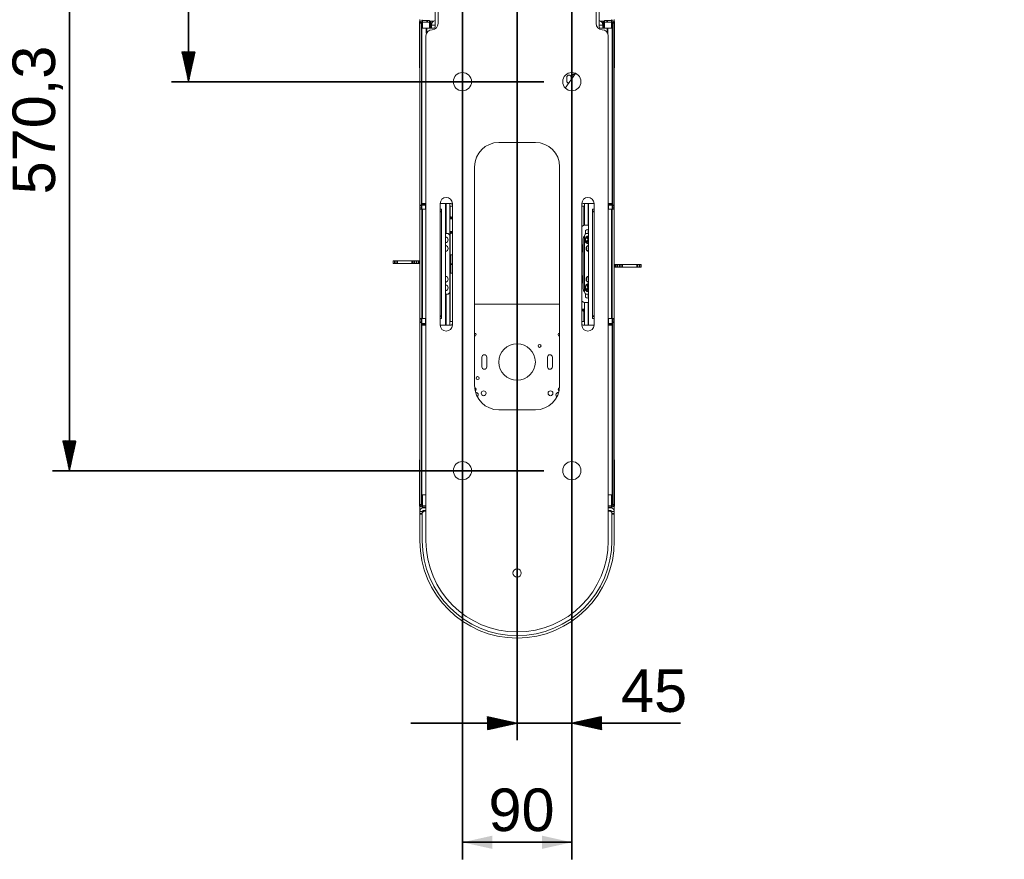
# Model space of a CAD drawing. Header units: millimetres. Extents: x 4 to 1188, y 1 to 840.
# Tile 116 of 197: x 177 to 293, y 558 to 657. Entities that reach past the tile are written whole.
import ezdxf

# ---------------------------------------------------------------- set-up
doc = ezdxf.new("R2010")
doc.units = ezdxf.units.MM
doc.layers.add('1', color=7, linetype='Continuous')
doc.styles.add('Arial Unicode MS', font='Arial Unicode MS')
doc.dimstyles.get("Standard").update_dxf_attribs({"dimtxt": 0.18, "dimasz": 0.18, "dimexe": 0.18, "dimexo": 0.0625, "dimgap": 0.09, "dimtad": 0, "dimtih": 1, "dimtoh": 1, "dimdec": 4, "dimzin": 0, "dimdsep": 46, "dimtxsty": 'Standard', "dimcen": 0.09, "dimadec": 0, "dimazin": 0, "dimtfac": 1, "dimtdec": 4, "dimtofl": 0, "dimtmove": 0, "dimatfit": 3, "dimfxl": 0, "dimtolj": 1, "dimtzin": 0, "dimarcsym": 0})

# ---------------------------------------------------------------- blocks, each defined once
blk = doc.blocks.new('_U3')
at = {"layer": '1', "color": 18, "lineweight": 35}
for p, q in [((229.48, 765.85), (229.48, 558.23)), ((242.34, 765.85), (242.34, 558.23)), ((229.48, 560.23), (242.34, 560.23))]:
    blk.add_line(p, q, dxfattribs=at)
at = {"layer": '1', "color": 18, "lineweight": 70}
for points in [[(229.48, 560.23), (232.98, 561.01), (232.98, 559.46)], [(242.34, 560.23), (238.84, 559.46), (238.84, 561.01)]]:
    blk.add_solid(points, dxfattribs=at)
at = {"layer": '1', "color": 18, "linetype": 'Continuous', "lineweight": 13, "insert": (232.54, 561.48), "char_height": 5, "attachment_point": 7, "line_spacing_factor": 1.047437, "style": 'Arial Unicode MS'}
blk.add_mtext('\\fArial Unicode MS|b0|i0;\\W1.0000;90', dxfattribs=at)
blk = doc.blocks.new('_U10')
at = {"layer": '1', "color": 18, "lineweight": 35}
for p, q in [((235.91, 757.85), (235.91, 809.08)), ((354.31, 614.91), (354.31, 809.08)), ((235.91, 807.08), (354.31, 807.08))]:
    blk.add_line(p, q, dxfattribs=at)
at = {"layer": '1', "color": 18, "lineweight": 70}
for points in [[(235.91, 807.08), (239.41, 807.86), (239.41, 806.3)], [(354.31, 807.08), (350.81, 806.3), (350.81, 807.86)]]:
    blk.add_solid(points, dxfattribs=at)
at = {"layer": '1', "color": 18, "linetype": 'Continuous', "lineweight": 13, "insert": (286.53, 809.64), "char_height": 5, "attachment_point": 7, "line_spacing_factor": 1.047437, "style": 'Arial Unicode MS'}
blk.add_mtext('\\fArial Unicode MS|b0|i0;\\W1.0000;{\\H1.21x;(}829{\\H1.21x;)}', dxfattribs=at)

msp = doc.modelspace()

# ---------------------------------------------------------------- hatches: boundary and pattern name
at = {"layer": '1', "linetype": 'Continuous', "lineweight": 35}
h = msp.add_hatch(dxfattribs=at)
h.set_pattern_fill('ANSI31', color=18, scale=0.0062, angle=-3.6e-14, style=0)
h.paths.add_polyline_path([(197.2711, 649.6196), (196.4952, 653.1196), (198.0471, 653.1196)], flags=0)
h = msp.add_hatch(dxfattribs=at)
h.set_pattern_fill('ANSI31', color=18, scale=0.0062, angle=-3.6e-14, style=0)
h.paths.add_polyline_path([(183.2711, 603.9053), (182.4952, 607.4053), (184.0471, 607.4053)], flags=0)
h = msp.add_hatch(dxfattribs=at)
h.set_pattern_fill('ANSI31', color=18, scale=0.0062, angle=-2.1e-14, style=0)
h.paths.add_polyline_path([(235.9068, 574.2339), (232.4068, 573.458), (232.4068, 575.0098)], flags=0)
h = msp.add_hatch(dxfattribs=at)
h.set_pattern_fill('ANSI31', color=18, scale=0.0062, angle=-3.6e-14, style=0)
h.paths.add_polyline_path([(242.3354, 574.2339), (245.8354, 575.0098), (245.8354, 573.458)], flags=0)

# ---------------------------------------------------------------- linework, layer by layer
at = {"layer": '1', "color": 18, "linetype": 'Continuous', "lineweight": 35}
for p, q in [((235.9068, 698.1339), (235.9068, 572.2339)), ((183.2711, 603.9053), (183.2711, 685.3768)), ((197.2711, 649.6196), (197.2711, 685.3768)), ((239.0354, 649.6196), (195.2711, 649.6196)), ((239.0354, 603.9053), (181.2711, 603.9053)), ((242.3354, 600.6053), (242.3354, 572.2339)), ((223.4068, 574.2339), (255.1288, 574.2339))]:
    msp.add_line(p, q, dxfattribs=at)
at = {"layer": '1', "color": 154, "linetype": 'Continuous', "lineweight": 13}
for p, q in [((226.2639, 656.0482), (226.2639, 664.4183)), ((245.5496, 656.0482), (245.5496, 664.4183)), ((226.6211, 656.4482), (226.6211, 663.2339)), ((245.1925, 663.2339), (245.1925, 656.4482)), ((224.4496, 656.6411), (224.4496, 651.2982)), ((224.4782, 656.9196), (224.4782, 656.7182)), ((224.4782, 656.7053), (224.4782, 656.7182)), ((224.4782, 656.7182), (224.5585, 656.7182)), ((224.4782, 656.6981), (224.4782, 656.7053)), ((224.4782, 635.0696), (224.4782, 656.5196)), ((224.5531, 656.7125), (224.5211, 656.7125)), ((224.6496, 635.0696), (224.6496, 656.5196)), ((224.7639, 656.9053), (224.7639, 656.8053)), ((225.3354, 656.8053), (224.7639, 656.8053)), ((225.3354, 656.6339), (224.7639, 656.6339)), ((225.3354, 656.8053), (225.6211, 656.8053)), ((225.6211, 656.6339), (225.3354, 656.6339)), ((225.6211, 656.8053), (225.6211, 656.6339)), ((225.6211, 656.7182), (226.0832, 656.7182)), ((225.6211, 655.9053), (225.6211, 656.6339)), ((225.6211, 656.6196), (225.7639, 656.6196)), ((225.8354, 656.5482), (225.8354, 656.262)), ((225.8354, 656.3768), (225.8475, 656.3768)), ((246.1925, 656.7182), (245.7304, 656.7182)), ((245.9782, 656.3768), (245.966, 656.3768)), ((245.9782, 656.262), (245.9782, 656.5482)), ((246.0496, 656.6196), (246.1925, 656.6196)), ((246.1925, 656.6339), (246.1925, 656.8053)), ((246.1925, 656.8053), (246.4782, 656.8053)), ((246.1925, 656.6339), (246.1925, 655.9053)), ((246.1925, 656.6339), (246.4782, 656.6339)), ((247.0496, 656.8053), (246.4782, 656.8053)), ((247.0496, 656.6339), (246.4782, 656.6339)), ((247.0496, 656.9196), (247.0496, 656.8053)), ((247.1639, 656.5196), (247.1639, 635.0696)), ((247.3354, 656.7182), (247.2551, 656.7182)), ((247.2925, 656.7125), (247.2604, 656.7125)), ((247.3354, 656.9196), (247.3354, 656.7182)), ((247.3354, 656.7053), (247.3354, 656.7182)), ((247.3354, 656.7053), (247.3354, 656.6981)), ((247.3354, 656.5196), (247.3354, 635.0696)), ((247.3639, 651.2982), (247.3639, 656.6411)), ((224.7211, 655.9053), (225.2639, 655.9053)), ((224.7211, 655.9053), (224.7211, 635.3053)), ((225.2639, 655.9053), (226.1211, 655.9053)), ((226.2639, 656.2625), (225.8354, 656.2625)), ((225.8354, 655.9054), (225.8354, 656.2625)), ((245.5496, 656.2625), (245.9782, 656.2625)), ((246.5496, 655.9053), (245.6925, 655.9053)), ((245.9782, 656.2625), (245.9782, 655.9054)), ((247.0925, 655.9053), (246.5496, 655.9053)), ((247.0925, 635.3053), (247.0925, 655.9053)), ((225.1925, 595.6625), (225.1925, 655.0196)), ((246.6211, 655.0196), (246.6211, 595.6625)), ((241.5719, 648.868), (242.7626, 650.6021)), ((242.7304, 650.5967), (242.5339, 650.5112)), ((241.7445, 650.1411), (241.7445, 649.7125)), ((242.2445, 649.8476), (242.2445, 650.1411)), ((238.0496, 642.4768), (233.7639, 642.4768)), ((230.9068, 639.6196), (230.9068, 613.9053)), ((240.9068, 613.9053), (240.9068, 639.6196)), ((224.4782, 634.7839), (224.4782, 635.0696)), ((224.6496, 634.7839), (224.4782, 634.7839)), ((224.4782, 634.6411), (224.4782, 634.7839)), ((224.4782, 621.7839), (224.4782, 634.6411)), ((224.4782, 634.6411), (224.7639, 634.6411)), ((224.6496, 635.0696), (224.6496, 634.7839)), ((224.6496, 634.6411), (224.6496, 634.7839)), ((225.1925, 635.3053), (224.7211, 635.3053)), ((224.7211, 635.1625), (224.7211, 635.3053)), ((224.7211, 634.641), (224.7211, 635.1625)), ((225.1925, 634.6411), (224.7639, 634.6411)), ((225.1496, 635.3053), (225.1496, 635.1625)), ((225.1496, 634.641), (225.1496, 635.1625)), ((228.1496, 635.3053), (226.8639, 635.3053)), ((226.8639, 621.0196), (226.8639, 635.3053)), ((226.8639, 634.6411), (227.0354, 634.6411)), ((227.0354, 634.6411), (227.0354, 634.3553)), ((227.0354, 634.3553), (227.0354, 622.0696)), ((227.5068, 621.0197), (227.5068, 635.3051)), ((227.5497, 634.9982), (227.5068, 634.9982)), ((227.5068, 634.6196), (227.5496, 634.6196)), ((227.5496, 635.3054), (227.5496, 631.784)), ((227.9782, 635.305), (227.9782, 631.4978)), ((228.2925, 634.9982), (227.9782, 634.9982)), ((228.0496, 634.9976), (228.0496, 633.7761)), ((228.2925, 635.3053), (228.2925, 621.0196)), ((243.5211, 621.0196), (243.5211, 635.3053)), ((243.8354, 634.9982), (243.5211, 634.9982)), ((243.6639, 635.3053), (244.9496, 635.3053)), ((243.7639, 632.7256), (243.7639, 634.9976)), ((243.8354, 632.7462), (243.8354, 635.305)), ((244.2639, 632.7532), (244.2639, 635.3054)), ((244.3068, 634.9982), (244.2639, 634.9982)), ((244.3068, 621.0197), (244.3068, 635.3051)), ((244.7782, 634.6411), (244.9496, 634.6411)), ((244.7782, 634.3553), (244.7782, 634.6411)), ((244.7782, 622.0696), (244.7782, 634.3553)), ((244.9496, 635.3053), (244.9496, 621.0196)), ((246.6211, 635.3053), (247.0925, 635.3053)), ((247.0496, 634.6411), (246.6211, 634.6411)), ((246.6639, 635.1625), (246.6639, 635.3053)), ((246.6639, 635.1625), (246.6639, 634.641)), ((247.3354, 634.6411), (247.0496, 634.6411)), ((247.0925, 635.3053), (247.0925, 635.1625)), ((247.0925, 635.1625), (247.0925, 634.641)), ((247.1639, 634.7839), (247.1639, 635.0696)), ((247.1639, 634.7839), (247.3354, 634.7839)), ((247.1639, 634.7839), (247.1639, 634.6411)), ((247.3354, 634.7839), (247.3354, 635.0696)), ((247.3354, 634.7839), (247.3354, 634.6411)), ((247.3354, 634.6411), (247.3354, 621.7839)), ((227.5068, 634.019), (227.5496, 633.9998)), ((227.9782, 633.8086), (228.2925, 633.6684)), ((244.2639, 631.784), (244.2639, 632.2332)), ((227.5068, 631.7839), (227.6925, 631.7839)), ((227.5496, 631.3778), (227.5496, 631.3553)), ((228.2925, 631.8566), (227.9782, 631.7164)), ((227.9782, 624.9268), (227.9782, 631.4982)), ((228.0496, 631.7486), (228.0496, 628.8662)), ((243.6925, 631.1482), (243.6925, 625.2768)), ((243.8354, 631.4982), (243.8354, 624.9268)), ((243.9282, 631.9982), (243.9282, 631.709)), ((243.9584, 631.0641), (243.9442, 631.0654)), ((243.9442, 630.9882), (243.9584, 630.9894)), ((244.1211, 631.7839), (244.3068, 631.7839)), ((244.302, 631.0425), (244.1533, 630.941)), ((244.2005, 631.1912), (244.302, 631.0425)), ((244.221, 630.8419), (244.3068, 630.9005)), ((244.302, 631.0425), (244.2566, 631.0511)), ((244.3068, 631.2483), (244.2996, 631.2588)), ((243.6325, 630.0868), (243.5211, 630.0868)), ((243.5211, 629.9668), (243.6325, 629.9668)), ((243.6325, 630.0868), (243.5998, 630.1194)), ((243.6325, 629.9668), (243.5998, 629.9341)), ((243.6325, 630.2668), (243.6325, 630.0868)), ((243.6325, 629.9668), (243.6325, 629.7868)), ((244.3068, 630.2768), (244.1107, 630.2768)), ((244.1107, 629.7768), (244.3068, 629.7768)), ((228.1211, 628.8661), (228.021, 628.8661)), ((228.0211, 626.8339), (228.0211, 629.2625)), ((228.1211, 628.1911), (228.1211, 629.2625)), ((228.1211, 629.2625), (228.2925, 629.2625)), ((221.3211, 628.5482), (221.5322, 628.5482)), ((221.3211, 628.5482), (221.3211, 628.2625)), ((221.3211, 628.2625), (221.5322, 628.2625)), ((221.5322, 628.5482), (221.8024, 628.5482)), ((221.8024, 628.2625), (221.5322, 628.2625)), ((221.8024, 628.5482), (223.5679, 628.5482)), ((221.8024, 628.2625), (223.5679, 628.2625)), ((223.5679, 628.5482), (223.8153, 628.5482)), ((223.8153, 628.2625), (223.5679, 628.2625)), ((223.8153, 628.5482), (224.0957, 628.5482)), ((223.8153, 628.2625), (224.0957, 628.2625)), ((224.0957, 628.5482), (224.3432, 628.5482)), ((224.3432, 628.2625), (224.0957, 628.2625)), ((224.3432, 628.5482), (224.4782, 628.5482)), ((224.3432, 628.2625), (224.4782, 628.2625)), ((228.1211, 627.5161), (228.021, 627.5161)), ((228.0496, 627.5161), (228.0496, 621.427)), ((228.1211, 627.1196), (228.1211, 628.1911)), ((247.4704, 628.1196), (247.3354, 628.1196)), ((247.4704, 627.8339), (247.3354, 627.8339)), ((247.4704, 628.1196), (247.7178, 628.1196)), ((247.7178, 627.8339), (247.4704, 627.8339)), ((247.9983, 628.1196), (247.7178, 628.1196)), ((247.9983, 627.8339), (247.7178, 627.8339)), ((247.9983, 628.1196), (248.2457, 628.1196)), ((248.2457, 627.8339), (247.9983, 627.8339)), ((250.0111, 628.1196), (248.2457, 628.1196)), ((250.0111, 627.8339), (248.2457, 627.8339)), ((250.0111, 628.1196), (250.2813, 628.1196)), ((250.2813, 627.8339), (250.0111, 627.8339)), ((250.4925, 628.1196), (250.2813, 628.1196)), ((250.4925, 627.8339), (250.2813, 627.8339)), ((250.4925, 627.8339), (250.4925, 628.1196)), ((227.9782, 626.7911), (228.0211, 626.8339)), ((228.2925, 627.1196), (228.1211, 627.1196)), ((243.6325, 626.4582), (243.5211, 626.4582)), ((243.5211, 626.3382), (243.6325, 626.3382)), ((243.6325, 626.4582), (243.5998, 626.4909)), ((243.6325, 626.3382), (243.5998, 626.3055)), ((243.6325, 626.6382), (243.6325, 626.4582)), ((243.6325, 626.3382), (243.6325, 626.1582)), ((244.3068, 626.6482), (244.1107, 626.6482)), ((243.9584, 625.4356), (243.9442, 625.4368)), ((243.9442, 625.3596), (243.9584, 625.3608)), ((244.1107, 626.1482), (244.3068, 626.1482)), ((244.302, 625.4139), (244.1533, 625.3124)), ((244.2005, 625.5626), (244.302, 625.4139)), ((244.221, 625.2133), (244.3068, 625.2719)), ((244.302, 625.4139), (244.2566, 625.4225)), ((244.3068, 625.6197), (244.2996, 625.6302)), ((227.6925, 624.6411), (227.5068, 624.6411)), ((227.5496, 625.0696), (227.5496, 625.0472)), ((227.5496, 624.641), (227.5496, 621.0196)), ((227.9782, 624.9272), (227.9782, 621.0198)), ((243.9282, 624.716), (243.9282, 624.4268)), ((244.3068, 624.6411), (244.1211, 624.6411)), ((244.2639, 624.1918), (244.2639, 624.641)), ((240.9067, 623.4625), (230.9068, 623.4625)), ((243.8354, 621.0198), (243.8354, 623.6787)), ((244.2639, 621.0196), (244.2639, 623.6717)), ((224.4782, 621.6411), (224.4782, 621.7839)), ((224.4782, 621.7839), (224.7639, 621.7839)), ((224.4782, 621.6411), (224.4782, 621.3553)), ((224.6496, 621.6411), (224.4782, 621.6411)), ((224.6496, 621.6411), (224.6496, 621.7839)), ((224.6496, 621.6411), (224.6496, 621.3553)), ((224.7211, 621.1625), (224.7211, 621.784)), ((224.7639, 621.7839), (225.1925, 621.7839)), ((225.1496, 621.1625), (225.1496, 621.784)), ((227.0354, 621.7839), (226.8639, 621.7839)), ((227.0354, 622.0696), (227.0354, 621.7839)), ((243.8354, 622.5735), (243.5211, 622.7137)), ((243.7639, 621.427), (243.7639, 622.6061)), ((244.3068, 622.3632), (244.2639, 622.3823)), ((244.3068, 621.7625), (244.2639, 621.7625)), ((244.7782, 621.7839), (244.7782, 622.0696)), ((244.9496, 621.7839), (244.7782, 621.7839)), ((246.6211, 621.7839), (247.0496, 621.7839)), ((246.6639, 621.784), (246.6639, 621.1625)), ((247.3354, 621.7839), (247.0496, 621.7839)), ((247.0925, 621.784), (247.0925, 621.1625)), ((247.1639, 621.7839), (247.1639, 621.6411)), ((247.1639, 621.6411), (247.3354, 621.6411)), ((247.1639, 621.3553), (247.1639, 621.6411)), ((247.3354, 621.7839), (247.3354, 621.6411)), ((247.3354, 621.6411), (247.3354, 621.3553)), ((224.4782, 599.9053), (224.4782, 621.3553)), ((224.6496, 599.9053), (224.6496, 621.3553)), ((224.7211, 621.0196), (224.7211, 621.1625)), ((224.7211, 621.0196), (224.7211, 601.0482)), ((224.7211, 621.0196), (225.1925, 621.0196)), ((225.1496, 621.1625), (225.1496, 621.0196)), ((226.8639, 621.0196), (228.1496, 621.0196)), ((227.5068, 621.4268), (227.5497, 621.4268)), ((227.9782, 621.4268), (228.2925, 621.4268)), ((243.5211, 621.4268), (243.8354, 621.4268)), ((244.9496, 621.0196), (243.6639, 621.0196)), ((244.2639, 621.4268), (244.3068, 621.4268)), ((247.0925, 621.0196), (246.6211, 621.0196)), ((246.6639, 621.0196), (246.6639, 621.1625)), ((247.0925, 621.1625), (247.0925, 621.0196)), ((247.0925, 601.0482), (247.0925, 621.0196)), ((247.1639, 621.3553), (247.1639, 599.9053)), ((247.3354, 621.3553), (247.3354, 599.9053)), ((231.7639, 617.2482), (231.7639, 616.1053)), ((232.3354, 616.1053), (232.3354, 617.2482)), ((239.4782, 617.2482), (239.4782, 616.1053)), ((240.0496, 616.1053), (240.0496, 617.2482)), ((247.3355, 611.4132), (247.3354, 611.4132)), ((247.3355, 611.2138), (247.3354, 611.2138)), ((233.7639, 611.0482), (238.0496, 611.0482)), ((247.3355, 610.9588), (247.3354, 610.9588)), ((247.3354, 609.7754), (247.3355, 609.7754)), ((247.3355, 609.5302), (247.3354, 609.5302)), ((247.3355, 609.5301), (247.3354, 609.5301)), ((247.3355, 609.5255), (247.3354, 609.5255)), ((247.3355, 609.0686), (247.3354, 609.0686)), ((247.3355, 609.5301), (247.3355, 609.5255)), ((247.3355, 609.5255), (247.3355, 609.0686)), ((247.3355, 608.8521), (247.3354, 608.8521)), ((247.3355, 608.8096), (247.3354, 608.8096)), ((247.3355, 608.8096), (247.3354, 608.8096)), ((247.3355, 608.0672), (247.3354, 608.0672)), ((247.3355, 608.0614), (247.3354, 608.0614)), ((247.3355, 608.8096), (247.3355, 608.8096)), ((247.3355, 608.0672), (247.3355, 608.0614)), ((247.3355, 607.4789), (247.3354, 607.4789)), ((247.3354, 607.2121), (247.3355, 607.2121)), ((247.3355, 606.9877), (247.3354, 606.9877)), ((247.3355, 606.9876), (247.3354, 606.9876)), ((247.3355, 606.9829), (247.3354, 606.9829)), ((247.3355, 607.2122), (247.3355, 607.2121)), ((247.3355, 606.9876), (247.3355, 606.9829)), ((247.3355, 606.9829), (247.3355, 606.5196)), ((247.3355, 606.5196), (247.3354, 606.5196)), ((247.3355, 606.3211), (247.3354, 606.3211)), ((247.3355, 606.1161), (247.3354, 606.1161)), ((247.3355, 605.5292), (247.3354, 605.5292)), ((247.3355, 605.5223), (247.3354, 605.5223)), ((247.3355, 605.5335), (247.3355, 605.5317)), ((247.3355, 605.5292), (247.3355, 605.5223)), ((224.4496, 605.1268), (224.4496, 599.7839)), ((247.3355, 604.9251), (247.3354, 604.9251)), ((247.3355, 604.7549), (247.3354, 604.7549)), ((247.3355, 604.6088), (247.3354, 604.6088)), ((247.3355, 604.6087), (247.3354, 604.6087)), ((247.3355, 604.3727), (247.3354, 604.3727)), ((247.3639, 599.7839), (247.3639, 605.1268)), ((247.3355, 603.5636), (247.3354, 603.5636)), ((247.3355, 603.1664), (247.3354, 603.1664)), ((247.3355, 602.8086), (247.3354, 602.8086)), ((247.3355, 602.3636), (247.3354, 602.3636)), ((247.3355, 602.2783), (247.3354, 602.2783)), ((247.3355, 602.8115), (247.3355, 602.8086)), ((247.3355, 602.8086), (247.3355, 602.3636)), ((224.7211, 601.0482), (225.1925, 601.0482)), ((246.6211, 601.0482), (247.0925, 601.0482)), ((247.3355, 601.8681), (247.3354, 601.8681)), ((247.3355, 601.7717), (247.3354, 601.7717)), ((247.3355, 601.3334), (247.3354, 601.3334)), ((247.3355, 601.7754), (247.3355, 601.7717)), ((247.3355, 601.7717), (247.3355, 601.3334)), ((224.4782, 599.1197), (224.4782, 599.7272)), ((224.5211, 599.7125), (224.5531, 599.7125)), ((224.7639, 599.7911), (225.1925, 599.7911)), ((246.6211, 599.7911), (247.0496, 599.7911)), ((247.2604, 599.7125), (247.2925, 599.7125)), ((247.3354, 599.7272), (247.3354, 599.1197)), ((224.4782, 599.1196), (224.7639, 599.1196)), ((224.4782, 599.1196), (224.4782, 598.8339)), ((224.4782, 598.8339), (224.4782, 595.6625)), ((224.7639, 599.6196), (225.1925, 599.6196)), ((224.7639, 599.1196), (224.7639, 598.8768)), ((224.8022, 599.0196), (224.7639, 599.0196)), ((224.7639, 595.6625), (224.7639, 598.8768)), ((224.7639, 598.8339), (224.7639, 595.6625)), ((225.1925, 599.5196), (224.8782, 599.5196)), ((225.1925, 599.2339), (224.8782, 599.2339)), ((225.0496, 599.1625), (225.1925, 599.1625)), ((246.6211, 599.6196), (247.0496, 599.6196)), ((246.9354, 599.5196), (246.6211, 599.5196)), ((246.9354, 599.2339), (246.6211, 599.2339)), ((246.6211, 599.1625), (246.7639, 599.1625)), ((247.0496, 599.0196), (247.0114, 599.0196)), ((247.0496, 598.8768), (247.0496, 599.1196)), ((247.0496, 599.1196), (247.3354, 599.1196)), ((247.0496, 598.8768), (247.0496, 595.6625)), ((247.0496, 595.6625), (247.0496, 598.8339)), ((247.3354, 599.1196), (247.3354, 598.8339)), ((247.3354, 595.6625), (247.3354, 598.8339))]:
    msp.add_line(p, q, dxfattribs=at)
at = {"layer": '1', "color": 154, "linetype": 'Continuous', "lineweight": 35}
for p, q in [((224.6496, 656.5196), (224.4782, 656.5196)), ((224.7639, 656.6339), (224.7639, 656.8053)), ((224.7639, 655.9047), (224.7639, 656.6338)), ((225.3354, 656.6339), (225.3354, 656.8053)), ((225.7639, 656.5482), (225.6211, 656.5482)), ((225.7639, 656.6196), (225.7639, 656.5482)), ((225.7639, 655.9048), (225.7639, 656.5482)), ((225.7639, 656.5482), (225.8354, 656.5482)), ((245.9782, 656.5482), (246.0496, 656.5482)), ((246.0496, 656.5482), (246.0496, 656.6196)), ((246.1925, 656.5482), (246.0496, 656.5482)), ((246.0496, 656.5482), (246.0496, 655.9048)), ((246.4782, 656.8053), (246.4782, 656.6339)), ((247.0496, 656.6339), (247.0496, 656.8053)), ((247.0496, 656.6338), (247.0496, 655.9047)), ((247.1639, 656.5196), (247.3354, 656.5196)), ((225.2639, 655.3308), (225.2639, 655.9053)), ((246.5496, 655.9053), (246.5496, 655.3308)), ((224.4782, 635.0696), (224.6496, 635.0696)), ((225.1496, 635.1625), (224.7211, 635.1625)), ((224.7639, 621.7839), (224.7639, 634.6411)), ((227.0354, 634.3553), (226.8639, 634.3553)), ((244.9496, 634.3553), (244.7782, 634.3553)), ((247.0925, 635.1625), (246.6639, 635.1625)), ((247.0496, 634.6411), (247.0496, 621.7839)), ((247.1639, 635.0696), (247.3354, 635.0696)), ((227.5496, 633.9237), (227.5068, 633.9428)), ((228.2509, 633.6108), (227.9782, 633.7324)), ((227.9782, 631.7925), (228.2509, 631.9142)), ((244.1533, 630.941), (244.1367, 630.9653)), ((244.2005, 631.1912), (244.1762, 631.1746)), ((244.2996, 631.2588), (244.3068, 631.2637)), ((243.6325, 630.2668), (243.603, 630.2668)), ((243.6325, 629.7868), (243.603, 629.7868)), ((244.221, 630.8419), (244.2376, 630.8176)), ((221.5322, 628.2625), (221.5322, 628.5482)), ((221.8024, 628.5482), (221.8024, 628.2625)), ((223.5679, 628.2625), (223.5679, 628.5482)), ((223.8153, 628.5482), (223.8153, 628.2625)), ((224.0957, 628.2625), (224.0957, 628.5482)), ((224.3432, 628.5482), (224.3432, 628.2625)), ((228.1211, 628.1911), (228.2925, 628.1911)), ((247.4704, 627.8339), (247.4704, 628.1196)), ((247.7178, 628.1196), (247.7178, 627.8339)), ((247.9983, 627.8339), (247.9983, 628.1196)), ((248.2457, 628.1196), (248.2457, 627.8339)), ((250.0111, 627.8339), (250.0111, 628.1196)), ((250.2813, 628.1196), (250.2813, 627.8339)), ((243.6325, 626.6382), (243.603, 626.6382)), ((243.6325, 626.1582), (243.603, 626.1582)), ((244.1533, 625.3124), (244.1367, 625.3368)), ((244.2005, 625.5626), (244.1762, 625.546)), ((244.221, 625.2133), (244.2376, 625.189)), ((244.2996, 625.6302), (244.3068, 625.6352)), ((226.8639, 622.0696), (227.0354, 622.0696)), ((243.5626, 622.7714), (243.8354, 622.6497)), ((244.2639, 622.4585), (244.3068, 622.4393)), ((244.7782, 622.0696), (244.9496, 622.0696)), ((224.6496, 621.3553), (224.4782, 621.3553)), ((224.7211, 621.1625), (225.1496, 621.1625)), ((246.6639, 621.1625), (247.0925, 621.1625)), ((247.3354, 621.3553), (247.1639, 621.3553)), ((247.3355, 610.6246), (247.3354, 610.6246)), ((247.3355, 610.0601), (247.3354, 610.0601)), ((247.3355, 606.3211), (247.3354, 606.3211)), ((247.3355, 606.3211), (247.3354, 606.3211)), ((247.3355, 606.3211), (247.3354, 606.3211)), ((247.3355, 606.321), (247.3354, 606.321)), ((247.3355, 605.5335), (247.3354, 605.5335)), ((247.3355, 605.5317), (247.3354, 605.5317)), ((247.3355, 604.5486), (247.3354, 604.5486)), ((247.3355, 604.3507), (247.3354, 604.3507)), ((247.3355, 604.0004), (247.3354, 604.0004)), ((247.3355, 603.8014), (247.3354, 603.8014)), ((247.3355, 603.0489), (247.3354, 603.0489)), ((247.3355, 602.8115), (247.3354, 602.8115)), ((247.3355, 602.075), (247.3354, 602.075)), ((224.7639, 599.7912), (224.7639, 601.0484)), ((247.0496, 601.0484), (247.0496, 599.7912)), ((247.3355, 601.7754), (247.3354, 601.7754)), ((224.6496, 599.9053), (224.4782, 599.9053)), ((224.7639, 599.7911), (224.7639, 599.6196)), ((247.0496, 599.7911), (247.0496, 599.6196)), ((247.1639, 599.9053), (247.3354, 599.9053)), ((224.7639, 598.8339), (224.4782, 598.8339)), ((224.8782, 599.52), (224.8782, 599.6201)), ((224.8782, 599.1062), (224.8782, 599.2342)), ((246.9354, 599.52), (246.9354, 599.6201)), ((246.9354, 599.1062), (246.9354, 599.2342)), ((247.3354, 598.8339), (247.0496, 598.8339))]:
    msp.add_line(p, q, dxfattribs=at)
at = {"layer": '1', "color": 154, "linetype": 'Continuous', "lineweight": 13}
for centre, radius in [((229.4782, 649.6196), 1.0714), ((242.3354, 649.6196), 1.0714), ((235.9068, 616.6768), 2.1429), ((238.5496, 618.5696), 0.1786), ((231.2639, 614.7839), 0.1786), ((231.9782, 613.0053), 0.2857), ((239.8354, 613.0053), 0.2857), ((229.4782, 603.9053), 1.0714), ((242.3354, 603.9053), 1.0714), ((235.9068, 591.8768), 0.4857)]:
    msp.add_circle(centre, radius, dxfattribs=at)
for centre, radius, start, end in [((224.5211, 656.6411), 0.0714, 90, 180), ((224.7639, 656.5196), 0.2857, 90, 180), ((224.7639, 656.5196), 0.1143, 90, 180), ((225.7639, 656.5482), 0.0714, 0, 90), ((226.3782, 656.2625), 0.5429, 102.154219, 180), ((225.9068, 656.4482), 0.7143, 270, 0), ((245.9068, 656.4482), 0.7143, 180, 270), ((245.4354, 656.2625), 0.5429, 360, 77.845781), ((246.0496, 656.5482), 0.0714, 90, 180), ((247.0496, 656.5196), 0.2857, 0, 90), ((247.0496, 656.5196), 0.1143, 0, 90), ((247.2925, 656.6411), 0.0714, 0, 90), ((225.9068, 655.0196), 0.7143, 90, 180), ((226.1211, 656.0482), 0.1429, 270, 0), ((245.6925, 656.0482), 0.1429, 180, 270), ((245.9068, 655.0196), 0.7143, 0, 90), ((224.7354, 651.2982), 0.2857, 180, 205.842656), ((242.8301, 650.3674), 0.25, 107.605, 113.5), ((247.0782, 651.2982), 0.2857, 334.157344, 0), ((241.9945, 650.1411), 0.25, 0, 180), ((241.9945, 649.7125), 0.25, 180, 266.754375), ((242.6336, 650.282), 0.25, 113.5, 218.09125), ((233.7639, 639.6196), 2.8571, 90, 180), ((238.0496, 639.6196), 2.8571, 0, 90), ((227.5782, 635.3053), 0.7143, 0, 180), ((244.2354, 635.3053), 0.7143, 0, 180), ((228.1496, 635.1625), 0.1429, 0, 90), ((243.6639, 635.1625), 0.1429, 90, 180), ((244.0639, 631.8318), 0.9429, 75.073135, 125.152186), ((244.1782, 631.9982), 0.25, 59.05125, 180), ((227.4282, 631.0268), 0.3714, 0, 77.788125), ((227.2639, 631.3553), 0.2857, 328.210312, 0), ((227.4282, 631.0268), 0.3714, 282.211875, 0), ((227.6925, 631.4982), 0.2857, 0, 90), ((244.2639, 631.1482), 0.5714, 138.590156, 180), ((244.1211, 631.4982), 0.2857, 90, 180), ((244.3854, 631.0268), 0.5, 99.039375, 180), ((244.3854, 631.0268), 0.5, 180, 260.960625), ((244.3854, 631.0268), 0.4429, 100.214844, 175), ((244.3854, 631.0268), 0.4429, 185, 259.785156), ((244.3854, 631.0268), 0.4286, 100.559707, 214.319707), ((244.1871, 630.8915), 0.06, 124.319707, 304.319707), ((244.25, 631.225), 0.06, 34.319707, 214.319707), ((227.4282, 630.0268), 0.3714, 0, 77.788125), ((227.4282, 630.0268), 0.3714, 282.211875, 0), ((243.6925, 630.0268), 0.4286, 90, 113.58), ((243.6925, 630.2668), 0.06, 90, 180), ((243.6925, 629.7868), 0.06, 180, 270), ((244.3854, 630.0268), 0.3714, 102.211875, 180), ((244.3854, 630.0268), 0.3714, 180, 257.788125), ((244.3854, 631.0268), 0.4286, 214.319707, 259.437832), ((243.6925, 630.0268), 0.4286, 332.285625, 27.70875), ((243.6925, 630.0268), 0.4286, 246.425625, 270), ((227.4282, 626.3982), 0.3714, 0, 77.788125), ((227.4282, 626.3982), 0.3714, 282.211875, 0), ((243.6925, 626.3982), 0.4286, 90, 113.58), ((243.6925, 626.6382), 0.06, 90, 180), ((244.3854, 626.3982), 0.3714, 102.211875, 180), ((244.3854, 626.3982), 0.3714, 180, 257.788125), ((243.6925, 626.3982), 0.4286, 332.285625, 27.70875), ((227.4282, 625.3982), 0.3714, 0, 77.788125), ((227.4282, 625.3982), 0.3714, 282.211875, 0), ((227.2639, 625.0696), 0.2857, 0, 31.789687), ((243.6925, 626.3982), 0.4286, 246.425625, 270), ((243.6925, 626.1582), 0.06, 180, 270), ((244.2639, 625.2768), 0.5714, 180, 221.409844), ((244.3854, 625.3982), 0.5, 99.03762, 213.15762), ((244.3854, 625.3982), 0.4429, 100.214844, 175), ((244.3854, 625.3982), 0.4429, 185, 259.785156), ((244.3854, 625.3982), 0.4286, 100.559707, 214.319707), ((244.3854, 625.3982), 0.5, 213.15762, 260.964495), ((244.3854, 625.3982), 0.4286, 214.319707, 259.437832), ((244.1871, 625.2629), 0.06, 124.319707, 304.319707), ((244.25, 625.5964), 0.06, 34.319707, 214.319707), ((227.6925, 624.9268), 0.2857, 270, 0), ((244.1211, 624.9268), 0.2857, 180, 270), ((244.1782, 624.4268), 0.25, 180, 300.94875), ((244.0639, 624.5932), 0.9429, 234.847819, 284.926882), ((227.5782, 621.0196), 0.7143, 180, 0), ((228.1496, 621.1625), 0.1429, 270, 0), ((243.6639, 621.1625), 0.1429, 180, 270), ((244.2354, 621.0196), 0.7143, 180, 0), ((230.9068, 619.8911), 0.1786, 270, 90), ((240.9068, 619.8911), 0.1786, 90, 180), ((240.9068, 619.8911), 0.1786, 180, 270), ((232.0496, 617.2482), 0.2857, 0, 180), ((239.7639, 617.2482), 0.2857, 0, 180), ((232.0496, 616.1053), 0.2857, 180, 360), ((239.7639, 616.1053), 0.2857, 180, 0), ((233.7639, 613.9053), 2.8571, 180, 270), ((230.9068, 613.4625), 0.1786, 291.571875, 86.05125), ((238.0496, 613.9053), 2.8571, 270, 0), ((240.9068, 613.4625), 0.1786, 93.943125, 180), ((231.0496, 612.8196), 0.2857, 307.94625, 95.653125), ((240.7639, 612.8196), 0.2857, 84.34125, 180), ((240.7639, 612.8196), 0.2857, 180, 232.059375), ((240.9068, 613.4625), 0.1786, 180, 248.43375), ((224.7354, 605.1268), 0.2857, 154.157344, 180), ((247.0782, 605.1268), 0.2857, 0, 25.842656), ((224.5211, 599.7839), 0.0714, 180, 270), ((224.7639, 599.9053), 0.2857, 180, 270), ((224.7639, 599.9053), 0.1143, 180, 270), ((247.0496, 599.9053), 0.2857, 270, 0), ((247.0496, 599.9053), 0.1143, 270, 0), ((247.2925, 599.7839), 0.0714, 270, 0), ((224.8782, 599.1196), 0.4, 90, 180), ((224.8782, 599.1196), 0.1143, 90, 180), ((225.0496, 598.8768), 0.2857, 90, 180), ((246.7639, 598.8768), 0.2857, 0, 90), ((246.9354, 599.1196), 0.4, 0, 90), ((246.9354, 599.1196), 0.1143, 0, 90), ((235.9068, 595.6625), 11.4286, 180, 360), ((235.9068, 595.6625), 11.1429, 180, 0), ((235.9068, 595.6625), 11.1429, 180, 360), ((235.9068, 595.6625), 10.7143, 180, 0)]:
    msp.add_arc(centre, radius, start, end, dxfattribs=at)
at = {"layer": '1', "color": 154, "linetype": 'Continuous', "lineweight": 35}
for centre, major_axis, start_param, end_param in [((228.2517, 633.6125), (0.0018, 0.0714), 1.59495899, 2.92452829), ((228.2517, 631.9125), (-0.0018, 0.0714), 0.21706437, 1.54663366), ((243.5619, 622.7696), (0.0018, 0.0714), 4.73655165, 6.06612094)]:
    msp.add_ellipse(centre, major_axis=major_axis, ratio=0.01007825, start_param=start_param, end_param=end_param, dxfattribs=at)
at = {"layer": '1', "color": 154, "linetype": 'Continuous', "lineweight": 13}
for centre, major_axis, start_param, end_param in [((244.3809, 631.0332), (-0.6747, -0.4606), 4.8260656, 5.01055248), ((244.3789, 631.0224), (0.4606, -0.6747), 4.41422548, 4.59871236), ((243.6925, 630.0346), (-0.817, 0), 4.8260656, 4.92379176), ((243.6925, 630.0189), (0.817, 0), 4.50098621, 4.59871236), ((243.6847, 630.0268), (0, -0.817), 4.41422548, 4.59871236), ((243.6847, 630.0268), (0, -0.817), 4.8260656, 5.01055248), ((244.3898, 631.0203), (0.6747, 0.4606), 4.41422548, 4.51816943), ((243.6925, 626.406), (-0.817, 0), 4.8260656, 4.92379176), ((243.6925, 626.3904), (0.817, 0), 4.50098621, 4.59871236), ((243.6847, 626.3982), (0, -0.817), 4.41422548, 4.59871236), ((243.6847, 626.3982), (0, -0.817), 4.8260656, 5.01055248), ((244.3809, 625.4047), (-0.6747, -0.4606), 4.8260656, 5.01055248), ((244.3789, 625.3938), (0.4606, -0.6747), 4.41422548, 4.59871236), ((244.3898, 625.3917), (0.6747, 0.4606), 4.41422548, 4.51816943)]:
    msp.add_ellipse(centre, major_axis=major_axis, ratio=0.10452846, start_param=start_param, end_param=end_param, dxfattribs=at)
at = {"layer": '1', "color": 154, "linetype": 'Continuous', "lineweight": 35}
for points in [[(227.5068, 633.6291), (227.5211, 633.6287), (227.5354, 633.6284), (227.5496, 633.628)], [(227.9782, 633.6175), (228.0691, 633.6152), (228.16, 633.613), (228.2509, 633.6108)], [(228.2926, 633.5419), (228.2784, 633.5421), (228.2641, 633.5424), (228.2498, 633.5427)], [(228.2925, 633.6019), (228.2786, 633.6048), (228.2648, 633.6077), (228.2509, 633.6108)], [(227.5068, 631.9639), (227.5211, 631.9643), (227.5354, 631.9646), (227.5496, 631.965)], [(227.5496, 631.897), (227.5354, 631.8966), (227.5211, 631.8963), (227.5068, 631.8959)], [(227.9782, 631.9755), (228.0687, 631.9778), (228.1593, 631.98), (228.2498, 631.9822)], [(228.2509, 631.9142), (228.16, 631.912), (228.0691, 631.9097), (227.9782, 631.9075)], [(228.2498, 631.9822), (228.2641, 631.9826), (228.2784, 631.9829), (228.2927, 631.9831)], [(228.2509, 631.9142), (228.2648, 631.9172), (228.2786, 631.9202), (228.2925, 631.9231)], [(244.2639, 624.4851), (244.2782, 624.4855), (244.2925, 624.4858), (244.3068, 624.4862)], [(244.3068, 624.4182), (244.2925, 624.4179), (244.2782, 624.4175), (244.2639, 624.4172)], [(243.521, 622.8402), (243.5352, 622.84), (243.5495, 622.8397), (243.5637, 622.8394)], [(243.5211, 622.7803), (243.5349, 622.7773), (243.5488, 622.7744), (243.5626, 622.7714)], [(243.8354, 622.7647), (243.7445, 622.7669), (243.6535, 622.7691), (243.5626, 622.7714)], [(244.3068, 622.7531), (244.2925, 622.7534), (244.2782, 622.7538), (244.2639, 622.7541)]]:
    msp.add_open_spline(points, degree=3, dxfattribs=at)
for points, knots in [([(227.5496, 633.56), (227.545, 633.5601), (227.5404, 633.5602), (227.5261, 633.5606), (227.5165, 633.5608), (227.5068, 633.5611)], [0, 0, 0, 0, 0.32336327, 0.32336327, 1, 1, 1, 1]), ([(228.2498, 633.5427), (228.2022, 633.5439), (228.1546, 633.5451), (228.0641, 633.5473), (228.0211, 633.5484), (227.9782, 633.5494)], [0, 0, 0, 0, 0.52576392, 0.52576392, 1, 1, 1, 1]), ([(243.5637, 622.8394), (243.6113, 622.8382), (243.6589, 622.837), (243.7495, 622.8348), (243.7924, 622.8337), (243.8354, 622.8327)], [0, 0, 0, 0, 0.52576392, 0.52576392, 1, 1, 1, 1]), ([(244.2639, 622.8221), (244.2685, 622.822), (244.2732, 622.8219), (244.2874, 622.8215), (244.2971, 622.8213), (244.3068, 622.8211)], [0, 0, 0, 0, 0.32336327, 0.32336327, 1, 1, 1, 1])]:
    msp.add_open_spline(points, degree=3, knots=knots, dxfattribs=at)
at = {"layer": '1', "color": 154, "linetype": 'Continuous', "lineweight": 13}
for points, knots in [([(244.2376, 630.8176), (244.2328, 630.8145), (244.2278, 630.812), (244.22, 630.8089), (244.2174, 630.808), (244.2133, 630.8068), (244.2119, 630.8064), (244.2092, 630.8058), (244.2078, 630.8055), (244.2008, 630.8041), (244.1952, 630.8036), (244.1867, 630.8036), (244.1839, 630.8037), (244.1782, 630.8043), (244.1753, 630.8047), (244.1669, 630.8063), (244.1614, 630.8079), (244.1534, 630.8112), (244.1507, 630.8124), (244.1455, 630.8151), (244.143, 630.8166), (244.1357, 630.8213), (244.1312, 630.825), (244.1249, 630.8311), (244.1229, 630.8333), (244.1191, 630.8378), (244.1155, 630.8425), (244.1125, 630.8474), (244.1104, 630.8513), (244.1097, 630.8526), (244.1084, 630.8553), (244.1078, 630.8566), (244.1049, 630.8634), (244.1031, 630.869), (244.1013, 630.8775), (244.1009, 630.8804), (244.1004, 630.8847), (244.1003, 630.8862), (244.1001, 630.8891), (244.1, 630.8905), (244.0999, 630.8978), (244.1004, 630.9035), (244.102, 630.912), (244.1026, 630.9148), (244.1042, 630.9203), (244.106, 630.9257), (244.1083, 630.9309), (244.1109, 630.9359), (244.1123, 630.9384), (244.1168, 630.9456), (244.1203, 630.95), (244.126, 630.9562), (244.128, 630.9581), (244.1322, 630.9619), (244.1344, 630.9637), (244.1367, 630.9653)], [0, 0, 0, 0, 0.0625, 0.0625, 0.09375, 0.09375, 0.109375, 0.109375, 0.125, 0.125, 0.1875, 0.1875, 0.21875, 0.21875, 0.25, 0.25, 0.3125, 0.3125, 0.34375, 0.34375, 0.375, 0.375, 0.4375, 0.4375, 0.46875, 0.46875, 0.5, 0.53125, 0.53125, 0.546875, 0.546875, 0.5625, 0.5625, 0.625, 0.625, 0.65625, 0.65625, 0.671875, 0.671875, 0.6875, 0.6875, 0.75, 0.75, 0.78125, 0.78125, 0.8125, 0.84375, 0.84375, 0.875, 0.875, 0.9375, 0.9375, 0.96875, 0.96875, 1, 1, 1, 1]), ([(244.1762, 631.1746), (244.1731, 631.1793), (244.1706, 631.1843), (244.1675, 631.1921), (244.1666, 631.1948), (244.1654, 631.1988), (244.165, 631.2002), (244.1643, 631.2029), (244.164, 631.2043), (244.1627, 631.2113), (244.1622, 631.2169), (244.1622, 631.2254), (244.1623, 631.2282), (244.1628, 631.2339), (244.1632, 631.2368), (244.1649, 631.2453), (244.1665, 631.2507), (244.1697, 631.2588), (244.1709, 631.2614), (244.1737, 631.2666), (244.1751, 631.2691), (244.1799, 631.2764), (244.1835, 631.281), (244.1897, 631.2873), (244.1919, 631.2893), (244.1964, 631.2931), (244.201, 631.2966), (244.206, 631.2997), (244.2099, 631.3018), (244.2112, 631.3025), (244.2138, 631.3037), (244.2152, 631.3044), (244.222, 631.3073), (244.2275, 631.309), (244.2361, 631.3108), (244.2389, 631.3113), (244.2433, 631.3117), (244.2448, 631.3119), (244.2477, 631.312), (244.2491, 631.3121), (244.2563, 631.3122), (244.2621, 631.3117), (244.2706, 631.3101), (244.2734, 631.3095), (244.2789, 631.3079), (244.2843, 631.3061), (244.2894, 631.3038), (244.2945, 631.3013), (244.297, 631.2999), (244.3022, 631.2965), (244.3049, 631.2946), (244.3075, 631.2925)], [0, 0, 0, 0, 0.06852953, 0.06852953, 0.10279429, 0.10279429, 0.11992667, 0.11992667, 0.13705906, 0.13705906, 0.20558858, 0.20558858, 0.23985335, 0.23985335, 0.27411811, 0.27411811, 0.34264764, 0.34264764, 0.3769124, 0.3769124, 0.41117717, 0.41117717, 0.47970669, 0.47970669, 0.51397146, 0.51397146, 0.54823622, 0.58250099, 0.58250099, 0.59963337, 0.59963337, 0.61676575, 0.61676575, 0.68529528, 0.68529528, 0.71956004, 0.71956004, 0.73669242, 0.73669242, 0.7538248, 0.7538248, 0.82235433, 0.82235433, 0.8566191, 0.8566191, 0.89088386, 0.92514862, 0.92514862, 0.95941339, 0.95941339, 1, 1, 1, 1]), ([(243.603, 630.2668), (243.6032, 630.2724), (243.6039, 630.278), (243.6058, 630.2862), (243.6065, 630.2889), (243.6078, 630.2929), (243.6083, 630.2942), (243.6093, 630.2969), (243.6098, 630.2982), (243.6126, 630.3047), (243.6154, 630.3096), (243.6201, 630.3167), (243.6219, 630.3189), (243.6255, 630.3233), (243.6275, 630.3255), (243.6336, 630.3315), (243.638, 630.3351), (243.6452, 630.3399), (243.6477, 630.3414), (243.6529, 630.3442), (243.6555, 630.3454), (243.6636, 630.3488), (243.6691, 630.3505), (243.6778, 630.3522), (243.6807, 630.3527), (243.6866, 630.3532), (243.6895, 630.3534), (243.6925, 630.3534), (243.6925, 630.3534)], [0, 0, 0, 0, 0.12492192, 0.12492192, 0.18738289, 0.18738289, 0.21861337, 0.21861337, 0.24984385, 0.24984385, 0.37476577, 0.37476577, 0.43722673, 0.43722673, 0.4996877, 0.4996877, 0.62460962, 0.62460962, 0.68707058, 0.68707058, 0.74953154, 0.74953154, 0.87445347, 0.87445347, 0.93691443, 0.93691443, 0.99937539, 1, 1, 1, 1]), ([(243.6925, 629.7001), (243.6896, 629.7001), (243.6867, 629.7003), (243.6824, 629.7007), (243.6809, 629.7009), (243.678, 629.7013), (243.6765, 629.7016), (243.6693, 629.703), (243.6637, 629.7047), (243.6557, 629.708), (243.653, 629.7093), (243.6492, 629.7113), (243.6479, 629.7121), (243.6454, 629.7135), (243.6441, 629.7143), (243.6381, 629.7183), (243.6337, 629.7219), (243.6275, 629.728), (243.6256, 629.7301), (243.6219, 629.7345), (243.6185, 629.7391), (243.6155, 629.7439), (243.6128, 629.7488), (243.6115, 629.7514), (243.6081, 629.7592), (243.6064, 629.7646), (243.6046, 629.7728), (243.6041, 629.7755), (243.6034, 629.7811), (243.6031, 629.7839), (243.603, 629.7868)], [0, 0, 0, 0, 0.0619137, 0.0619137, 0.09318324, 0.09318324, 0.12445278, 0.12445278, 0.24953096, 0.24953096, 0.31207004, 0.31207004, 0.34333959, 0.34333959, 0.37460913, 0.37460913, 0.4996873, 0.4996873, 0.56222639, 0.56222639, 0.62476548, 0.68730457, 0.68730457, 0.74984365, 0.74984365, 0.87492183, 0.87492183, 0.93746091, 0.93746091, 1, 1, 1, 1]), ([(243.603, 626.6382), (243.6032, 626.6439), (243.6039, 626.6494), (243.6058, 626.6576), (243.6065, 626.6603), (243.6078, 626.6643), (243.6083, 626.6657), (243.6093, 626.6683), (243.6098, 626.6696), (243.6126, 626.6761), (243.6154, 626.6811), (243.6201, 626.6881), (243.6219, 626.6904), (243.6255, 626.6948), (243.6275, 626.6969), (243.6336, 626.703), (243.638, 626.7066), (243.6452, 626.7114), (243.6477, 626.7129), (243.6529, 626.7156), (243.6555, 626.7169), (243.6636, 626.7202), (243.6691, 626.7219), (243.6778, 626.7237), (243.6807, 626.7241), (243.6866, 626.7247), (243.6895, 626.7248), (243.6925, 626.7248), (243.6925, 626.7248)], [0, 0, 0, 0, 0.12492192, 0.12492192, 0.18738289, 0.18738289, 0.21861337, 0.21861337, 0.24984385, 0.24984385, 0.37476577, 0.37476577, 0.43722673, 0.43722673, 0.4996877, 0.4996877, 0.62460962, 0.62460962, 0.68707058, 0.68707058, 0.74953154, 0.74953154, 0.87445347, 0.87445347, 0.93691443, 0.93691443, 0.99937539, 1, 1, 1, 1]), ([(243.6925, 626.0716), (243.6896, 626.0716), (243.6867, 626.0717), (243.6824, 626.0721), (243.6809, 626.0723), (243.678, 626.0727), (243.6765, 626.073), (243.6693, 626.0744), (243.6637, 626.0761), (243.6557, 626.0795), (243.653, 626.0807), (243.6492, 626.0828), (243.6479, 626.0835), (243.6454, 626.085), (243.6441, 626.0857), (243.6381, 626.0897), (243.6337, 626.0934), (243.6275, 626.0994), (243.6256, 626.1016), (243.6219, 626.106), (243.6185, 626.1105), (243.6155, 626.1153), (243.6128, 626.1203), (243.6115, 626.1228), (243.6081, 626.1307), (243.6064, 626.136), (243.6046, 626.1442), (243.6041, 626.147), (243.6034, 626.1525), (243.6031, 626.1554), (243.603, 626.1582)], [0, 0, 0, 0, 0.0619137, 0.0619137, 0.09318324, 0.09318324, 0.12445278, 0.12445278, 0.24953096, 0.24953096, 0.31207004, 0.31207004, 0.34333959, 0.34333959, 0.37460913, 0.37460913, 0.4996873, 0.4996873, 0.56222639, 0.56222639, 0.62476548, 0.68730457, 0.68730457, 0.74984365, 0.74984365, 0.87492183, 0.87492183, 0.93746091, 0.93746091, 1, 1, 1, 1]), ([(244.2376, 625.189), (244.2328, 625.186), (244.2278, 625.1834), (244.22, 625.1803), (244.2174, 625.1794), (244.2133, 625.1782), (244.2119, 625.1779), (244.2092, 625.1772), (244.2078, 625.1769), (244.2008, 625.1755), (244.1952, 625.175), (244.1867, 625.175), (244.1839, 625.1751), (244.1782, 625.1757), (244.1753, 625.1761), (244.1669, 625.1777), (244.1614, 625.1793), (244.1534, 625.1826), (244.1507, 625.1838), (244.1455, 625.1865), (244.143, 625.188), (244.1357, 625.1928), (244.1312, 625.1964), (244.1249, 625.2025), (244.1229, 625.2047), (244.1191, 625.2092), (244.1155, 625.2139), (244.1125, 625.2189), (244.1104, 625.2227), (244.1097, 625.224), (244.1084, 625.2267), (244.1078, 625.228), (244.1049, 625.2348), (244.1031, 625.2404), (244.1013, 625.2489), (244.1009, 625.2518), (244.1004, 625.2562), (244.1003, 625.2576), (244.1001, 625.2605), (244.1, 625.262), (244.0999, 625.2692), (244.1004, 625.2749), (244.102, 625.2834), (244.1026, 625.2862), (244.1042, 625.2917), (244.106, 625.2971), (244.1083, 625.3023), (244.1109, 625.3073), (244.1123, 625.3098), (244.1168, 625.317), (244.1203, 625.3215), (244.126, 625.3276), (244.128, 625.3296), (244.1322, 625.3333), (244.1344, 625.3351), (244.1367, 625.3368)], [0, 0, 0, 0, 0.0625, 0.0625, 0.09375, 0.09375, 0.109375, 0.109375, 0.125, 0.125, 0.1875, 0.1875, 0.21875, 0.21875, 0.25, 0.25, 0.3125, 0.3125, 0.34375, 0.34375, 0.375, 0.375, 0.4375, 0.4375, 0.46875, 0.46875, 0.5, 0.53125, 0.53125, 0.546875, 0.546875, 0.5625, 0.5625, 0.625, 0.625, 0.65625, 0.65625, 0.671875, 0.671875, 0.6875, 0.6875, 0.75, 0.75, 0.78125, 0.78125, 0.8125, 0.84375, 0.84375, 0.875, 0.875, 0.9375, 0.9375, 0.96875, 0.96875, 1, 1, 1, 1]), ([(244.1762, 625.546), (244.1731, 625.5508), (244.1706, 625.5558), (244.1675, 625.5635), (244.1666, 625.5662), (244.1654, 625.5703), (244.165, 625.5716), (244.1643, 625.5744), (244.164, 625.5758), (244.1627, 625.5827), (244.1622, 625.5883), (244.1622, 625.5968), (244.1623, 625.5997), (244.1628, 625.6054), (244.1632, 625.6082), (244.1649, 625.6167), (244.1665, 625.6222), (244.1697, 625.6302), (244.1709, 625.6328), (244.1737, 625.638), (244.1751, 625.6405), (244.1799, 625.6478), (244.1835, 625.6524), (244.1897, 625.6587), (244.1919, 625.6607), (244.1964, 625.6645), (244.201, 625.668), (244.206, 625.6711), (244.2099, 625.6732), (244.2112, 625.6739), (244.2138, 625.6752), (244.2152, 625.6758), (244.222, 625.6787), (244.2275, 625.6804), (244.2361, 625.6822), (244.2389, 625.6827), (244.2433, 625.6832), (244.2448, 625.6833), (244.2477, 625.6835), (244.2491, 625.6835), (244.2563, 625.6836), (244.2621, 625.6831), (244.2706, 625.6816), (244.2734, 625.6809), (244.2789, 625.6794), (244.2843, 625.6775), (244.2894, 625.6752), (244.2945, 625.6727), (244.297, 625.6713), (244.3022, 625.668), (244.3049, 625.666), (244.3075, 625.664)], [0, 0, 0, 0, 0.06852953, 0.06852953, 0.10279429, 0.10279429, 0.11992667, 0.11992667, 0.13705906, 0.13705906, 0.20558858, 0.20558858, 0.23985335, 0.23985335, 0.27411811, 0.27411811, 0.34264764, 0.34264764, 0.3769124, 0.3769124, 0.41117717, 0.41117717, 0.47970669, 0.47970669, 0.51397146, 0.51397146, 0.54823622, 0.58250099, 0.58250099, 0.59963337, 0.59963337, 0.61676575, 0.61676575, 0.68529528, 0.68529528, 0.71956004, 0.71956004, 0.73669242, 0.73669242, 0.7538248, 0.7538248, 0.82235433, 0.82235433, 0.8566191, 0.8566191, 0.89088386, 0.92514862, 0.92514862, 0.95941339, 0.95941339, 1, 1, 1, 1])]:
    msp.add_open_spline(points, degree=3, knots=knots, dxfattribs=at)
for points in [[(227.9783, 629.2625), (227.9928, 629.2625), (228.0071, 629.2625), (228.0211, 629.2625)], [(247.3355, 611.4132), (247.3355, 611.4117), (247.3355, 611.3403), (247.3355, 611.2138)], [(247.3355, 611.2138), (247.3355, 611.1481), (247.3355, 611.0764), (247.3355, 610.9588)], [(247.3355, 610.9588), (247.3355, 610.8517), (247.3355, 610.7383), (247.3355, 610.6246)], [(247.3355, 610.6246), (247.3355, 610.4151), (247.3355, 610.2313), (247.3355, 610.0601)], [(247.3355, 610.0601), (247.3355, 609.882), (247.3355, 609.775), (247.3355, 609.7755)], [(247.3355, 608.8096), (247.3355, 608.7133), (247.3355, 608.4651), (247.3355, 608.0672)], [(247.3355, 608.0614), (247.3355, 607.8518), (247.3355, 607.6448), (247.3355, 607.4789)], [(247.3355, 607.4789), (247.3355, 607.3234), (247.3355, 607.2117), (247.3355, 607.2122)], [(247.3355, 606.321), (247.3355, 606.3202), (247.3355, 606.2521), (247.3355, 606.1161)], [(247.3355, 606.1161), (247.3355, 605.9763), (247.3355, 605.782), (247.3355, 605.5335)], [(247.3355, 605.5317), (247.3355, 605.5314), (247.3355, 605.5308), (247.3355, 605.5292)], [(247.3355, 605.5223), (247.3355, 605.2653), (247.3355, 605.0659), (247.3355, 604.9251)], [(247.3355, 604.9251), (247.3355, 604.846), (247.3355, 604.7894), (247.3355, 604.7549)], [(247.3355, 604.6087), (247.3355, 604.6082), (247.3355, 604.5882), (247.3355, 604.5486)], [(247.3355, 604.5486), (247.3355, 604.5165), (247.3355, 604.467), (247.3355, 604.4003)], [(247.3355, 604.3507), (247.3355, 604.2632), (247.3355, 604.1466), (247.3355, 604.0004)], [(247.3355, 604.0004), (247.3355, 603.9338), (247.3355, 603.8675), (247.3355, 603.8014)], [(247.3355, 603.8014), (247.3355, 603.7222), (247.3355, 603.6433), (247.3355, 603.5636)], [(247.3355, 603.5636), (247.3355, 603.4035), (247.3355, 603.2703), (247.3355, 603.1664)], [(247.3355, 603.1664), (247.3355, 603.1182), (247.3355, 603.0792), (247.3355, 603.0489)], [(247.3355, 603.0489), (247.3355, 603.0187), (247.3355, 603.0038), (247.3355, 603.0041)], [(247.3355, 602.3668), (247.3355, 602.3671), (247.3355, 602.3376), (247.3355, 602.2783)], [(247.3355, 602.2783), (247.3355, 602.2191), (247.3355, 602.1513), (247.3355, 602.075)], [(247.3355, 602.075), (247.3355, 601.9987), (247.3355, 601.9298), (247.3355, 601.8681)], [(247.3355, 601.8681), (247.3355, 601.8412), (247.3355, 601.8201), (247.3355, 601.8048)]]:
    msp.add_open_spline(points, degree=3, dxfattribs=at)

# ---------------------------------------------------------------- texts
at = {"layer": '1', "color": 18, "linetype": 'Continuous', "lineweight": 13, "insert": (182.5163, 636.3763), "char_height": 5, "attachment_point": 7, "rotation": 90, "line_spacing_factor": 1.047437, "style": 'Arial Unicode MS'}
msp.add_mtext('\\fArial Unicode MS|b0|i0;\\W1.0000;570,3', dxfattribs=at)
at = {"layer": '1', "color": 18, "linetype": 'Continuous', "lineweight": 13, "insert": (248.1243, 575.4787), "char_height": 5, "attachment_point": 7, "line_spacing_factor": 1.047437, "style": 'Arial Unicode MS'}
msp.add_mtext('\\fArial Unicode MS|b0|i0;\\W1.0000;45', dxfattribs=at)

# ---------------------------------------------------------------- dimensions: what is measured, and where the dimension line sits
at = {"layer": '1', "color": 18, "linetype": 'Continuous', "lineweight": 13}
for base, p1, p2, override, picture, middle in [((354.3068, 807.0804), (235.9068, 756.8482), (354.3068, 613.9053), {"dimtxt": 5, "dimasz": 3.5, "dimexe": 2, "dimexo": 1, "dimgap": 2.5, "dimtad": 1, "dimtih": 1, "dimtoh": 0, "dimdec": 0, "dimlfac": 7, "dimzin": 8, "dimdsep": 44, "dimlunit": 2, "dimpost": '(<>)', "dimtxsty": 'Arial Unicode MS', "dimsah": 1, "dimse1": 0, "dimse2": 0, "dimsd1": 0, "dimsd2": 0, "dimclrd": 18, "dimclre": 18, "dimclrt": 18, "dimtm": -0.1, "dimtfac": 0.4, "dimtdec": 2, "dimtofl": 1, "dimtmove": 0, "dimtzin": 8, "dimlwd": 35, "dimlwe": 35}, '_U10', (295.1068, 807.0804)), ((242.3354, 560.2339), (229.4782, 766.8482), (242.3354, 766.8482), {"dimtxt": 5, "dimasz": 3.5, "dimexe": 2, "dimexo": 1, "dimgap": 2.5, "dimtad": 1, "dimtih": 1, "dimtoh": 0, "dimdec": 2, "dimlfac": 7, "dimzin": 8, "dimdsep": 44, "dimlunit": 2, "dimtxsty": 'Arial Unicode MS', "dimsah": 1, "dimse1": 0, "dimse2": 0, "dimsd1": 0, "dimsd2": 0, "dimclrd": 18, "dimclre": 18, "dimclrt": 18, "dimtol": 0, "dimtm": -0.1, "dimtfac": 0.4, "dimtdec": 2, "dimtofl": 1, "dimtmove": 0, "dimtzin": 8, "dimlwd": 35, "dimlwe": 35}, '_U3', (235.9068, 560.2339))]:
    dim = msp.add_linear_dim(base=base, p1=p1, p2=p2, dimstyle='Standard', override=override, dxfattribs=at)
    dim.commit()
    dim.dimension.update_dxf_attribs({"geometry": picture, "text_midpoint": middle, "dimtype": 160})

doc.saveas('drawing.dxf')
